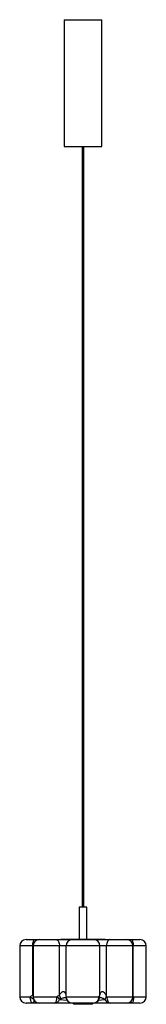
# Paper-space layout '_Izquierda' of a CAD drawing. Header units: millimetres. Extents: x 1150 to 1350, y -685 to 868.
import ezdxf

# ---------------------------------------------------------------- set-up
doc = ezdxf.new("R2010")
doc.units = ezdxf.units.MM

psp = doc.layouts.new('_Izquierda')

# ---------------------------------------------------------------- linework, layer by layer
at = {"color": 7, "linetype": 'Continuous', "lineweight": 25}
for p, q in [((1220, 868.1), (1220, 668.1)), ((1220, 868.1), (1280, 868.1)), ((1280, 668.1), (1280, 868.1)), ((1220, 668.1), (1280, 668.1)), ((1248.5, 668.1), (1248.5, -531.9)), ((1251.5, -531.9), (1251.5, 668.1)), ((1244, -531.9), (1244, -581.9)), ((1256, -531.9), (1244, -531.9)), ((1256, -581.9), (1256, -531.9)), ((1160, -582.9), (1340, -582.9)), ((1215, -581.9), (1215, -582.9)), ((1215, -581.9), (1285, -581.9)), ((1285, -582.9), (1285, -581.9)), ((1150, -592.9), (1150, -672.9)), ((1350, -592.9), (1150, -592.9)), ((1170.9, -670.4), (1170.9, -592.9)), ((1171.2, -592.9), (1171.2, -672.9)), ((1212.9, -670.4), (1212.9, -592.9)), ((1223.3, -672.4), (1223.3, -592.9)), ((1276.7, -670.4), (1276.7, -592.9)), ((1287.1, -672.4), (1287.1, -592.9)), ((1328.8, -672.9), (1328.8, -592.9)), ((1329.1, -672.4), (1329.1, -592.9)), ((1350, -672.9), (1350, -592.9)), ((1180.9, -682.9), (1160, -682.9)), ((1205.2, -682.9), (1181.2, -682.9)), ((1223.3, -674.8), (1223.4, -675.2)), ((1223.5, -672.9), (1275.3, -672.9)), ((1266.1, -682.9), (1233.1, -682.9)), ((1234.9, -682.9), (1234.9, -684.9)), ((1264.9, -684.9), (1264.9, -682.9)), ((1318.8, -682.9), (1292.6, -682.9)), ((1340, -682.9), (1319, -682.9)), ((1264.9, -684.9), (1234.9, -684.9))]:
    psp.add_line(p, q, dxfattribs=at)
at = {"color": 8, "linetype": 'Continuous', "lineweight": 25}
for p, q in [((1150, -672.9), (1166.7, -672.9)), ((1170.9, -670.4), (1171.2, -669.8)), ((1171.2, -671), (1170.9, -670.4)), ((1171.2, -672.9), (1209, -672.9)), ((1213, -677.2), (1224.8, -678.4)), ((1274.2, -678.6), (1284.6, -677.3)), ((1287.7, -672.9), (1328.8, -672.9)), ((1328.8, -671.6), (1329.1, -672.4)), ((1329.1, -672.4), (1328.8, -672.8)), ((1329.8, -672.9), (1350, -672.9))]:
    psp.add_line(p, q, dxfattribs=at)
at = {"color": 7, "linetype": 'Continuous', "lineweight": 25, "flags": 128}
for points in [[(1170.9, -592.9), (1170.9, -590.9), (1171, -589.1), (1171.3, -587.3), (1171.6, -585.8), (1171.9, -584.6), (1172.4, -583.6), (1172.8, -583.1), (1173.3, -582.9)], [(1207.8, -582.9), (1208.8, -583.1), (1209.7, -583.6), (1210.6, -584.6), (1211.4, -585.8), (1212, -587.3), (1212.5, -589.1), (1212.8, -590.9), (1212.9, -592.9)], [(1292.2, -582.9), (1291.2, -583.1), (1290.3, -583.6), (1289.4, -584.6), (1288.6, -585.8), (1288, -587.3), (1287.5, -589.1), (1287.2, -590.9), (1287.1, -592.9)], [(1326.7, -582.9), (1327.2, -583.1), (1327.6, -583.6), (1328.1, -584.6), (1328.4, -585.8), (1328.7, -587.3), (1329, -589.1), (1329.1, -590.9), (1329.1, -592.9)], [(1170.6, -682.9), (1169.9, -682.7), (1169.1, -682.1), (1168.4, -681.2), (1167.8, -680), (1167.4, -678.4), (1167, -676.7), (1166.8, -674.8), (1166.7, -672.9)], [(1205.2, -682.9), (1206, -682.7), (1206.7, -682.1), (1207.3, -681.2), (1207.9, -680), (1208.3, -678.4), (1208.7, -676.7), (1208.9, -674.8), (1209, -672.9)], [(1287.7, -672.9), (1287.8, -674.8), (1288, -676.7), (1288.5, -678.4), (1289.1, -680), (1289.9, -681.2), (1290.7, -682.1), (1291.6, -682.7), (1292.6, -682.9)], [(1329.8, -672.9), (1329.7, -674.8), (1329.6, -676.7), (1329.3, -678.4), (1329, -680), (1328.6, -681.2), (1328.2, -682.1), (1327.7, -682.7), (1327.1, -682.9)]]:
    psp.add_lwpolyline(points, dxfattribs=at)
at = {"color": 8, "linetype": 'Continuous', "lineweight": 25, "flags": 128}
for points in [[(1172.8, -678.2), (1172.7, -678.4), (1172.5, -679.5), (1172.2, -680.5), (1172, -681.3), (1171.6, -682), (1171.3, -682.5), (1171, -682.8), (1170.6, -682.9)], [(1329.8, -672.9), (1329.1, -673.5), (1328.7, -673.9)]]:
    psp.add_lwpolyline(points, dxfattribs=at)
at = {"color": 7, "linetype": 'Continuous', "lineweight": 25}
for centre, radius, start, end in [((1160, -592.9), 10, 90, 180), ((1181.2, -592.9), 10, 90, 180), ((1233.2, -592.7), 9.86, 90.8726, 180.8468), ((1266.8, -592.7), 9.86, 359.1532, 89.1274), ((1318.8, -592.9), 10, 0, 90), ((1340, -592.9), 10, 0, 90), ((1160, -672.9), 10, 180, 270), ((1181.2, -672.9), 10, 180, 270), ((1204.9, -674.3), 8.63, 272.237, 340.0126), ((1196.8, -688.4), 19.7, 34.4719, 51.762), ((1202.6, -676.5), 12, 1.0374, 30.8199), ((1233.1, -672.9), 10, 193.3434, 270), ((1233.3, -673.1), 9.83, 178.9758, 268.9378), ((1265.7, -673.3), 9.62, 272.5023, 2.3007), ((1266.1, -672.9), 10, 270, 342.8608), ((1295.7, -680.5), 11.8, 136.8854, 163.6525), ((1296.3, -682.1), 12.6, 133.08, 157.8169), ((1292.9, -674), 8.9, 202.0222, 268.3953), ((1318.8, -672.9), 10, 270, 0), ((1340, -672.9), 10, 270, 0)]:
    psp.add_arc(centre, radius, start, end, dxfattribs=at)
at = {"color": 8, "linetype": 'Continuous', "lineweight": 25}
for centre, radius, start, end in [((1192.5, -642.5), 39.9, 229.6144, 238.9909), ((1228.2, -673.6), 5.02, 166.0814, 193.6569), ((1227.7, -674.2), 4.45, 162.7884, 192.859), ((1271.9, -674.8), 3.9, 344.6381, 29.3268), ((1269.7, -671.5), 7.04, 339.1852, 8.9585), ((1328.1, -680), 3.01, 190.7083, 251.337)]:
    psp.add_arc(centre, radius, start, end, dxfattribs=at)
at = {"color": 7, "linetype": 'Continuous', "lineweight": 25}
for points, knots in [([(1212.9, -670.4), (1213.3, -669.7), (1213.7, -669), (1214.6, -667.7), (1215.1, -667.1), (1216, -666.2), (1216.3, -665.9), (1216.9, -665.4), (1217.2, -665.2), (1218, -664.8), (1218.4, -664.7), (1219, -664.7), (1219.1, -664.7), (1219.5, -664.7), (1219.7, -664.7), (1220, -664.9), (1220.2, -665), (1220.5, -665.1), (1220.7, -665.3), (1220.9, -665.5), (1221.1, -665.6), (1221.3, -665.9), (1221.4, -666), (1221.7, -666.5), (1221.9, -666.8), (1222.2, -667.4), (1222.3, -667.8), (1222.7, -668.8), (1222.9, -669.5), (1223.1, -670.9), (1223.2, -671.7), (1223.3, -672.4)], [0, 0, 0, 0, 0.125, 0.125, 0.25, 0.25, 0.3125, 0.3125, 0.375, 0.375, 0.4375, 0.4375, 0.46875, 0.46875, 0.5, 0.5, 0.53125, 0.53125, 0.5625, 0.5625, 0.59375, 0.59375, 0.625, 0.625, 0.6875, 0.6875, 0.75, 0.75, 0.875, 0.875, 1, 1, 1, 1]), ([(1276.7, -670.4), (1276.8, -669.7), (1276.9, -669), (1277.4, -667.7), (1277.6, -667.1), (1278.1, -666.2), (1278.3, -665.9), (1278.8, -665.4), (1279.1, -665.2), (1279.7, -664.8), (1280, -664.7), (1280.6, -664.7), (1280.7, -664.7), (1281.1, -664.7), (1281.3, -664.7), (1281.7, -664.9), (1281.9, -665), (1282.2, -665.1), (1282.4, -665.3), (1282.8, -665.5), (1282.9, -665.6), (1283.2, -665.9), (1283.4, -666), (1283.8, -666.5), (1284.1, -666.8), (1284.6, -667.4), (1284.8, -667.8), (1285.5, -668.8), (1285.8, -669.5), (1286.5, -670.9), (1286.8, -671.7), (1287.1, -672.4)], [0, 0, 0, 0, 0.125, 0.125, 0.25, 0.25, 0.3125, 0.3125, 0.375, 0.375, 0.4375, 0.4375, 0.46875, 0.46875, 0.5, 0.5, 0.53125, 0.53125, 0.5625, 0.5625, 0.59375, 0.59375, 0.625, 0.625, 0.6875, 0.6875, 0.75, 0.75, 0.875, 0.875, 1, 1, 1, 1]), ([(1166.7, -672.9), (1167.3, -672.3), (1168, -671.9), (1169.4, -671.1), (1170.1, -670.7), (1170.9, -670.4)], [0, 0, 0, 0, 0.5, 0.5, 1, 1, 1, 1]), ([(1232.8, -682.9), (1231.5, -682.9), (1227.4, -682.9), (1218.2, -682.9), (1210.4, -682.9), (1205.2, -682.9)], [0, 0, 0, 0, 0.134166, 0.422896, 1, 1, 1, 1]), ([(1209, -672.9), (1209.6, -672.3), (1210.2, -671.9), (1211.6, -671.1), (1212.2, -670.7), (1212.9, -670.4)], [0, 0, 0, 0, 0.5, 0.5, 1, 1, 1, 1]), ([(1214.6, -676.3), (1214.3, -676.4), (1214.1, -676.5), (1213.5, -676.8), (1213.3, -677), (1213, -677.2)], [0, 0, 0, 0, 0.5, 0.5, 1, 1, 1, 1]), ([(1223.2, -674.5), (1223.2, -674.5), (1223.2, -674.5), (1223.3, -674.6), (1223.3, -674.8), (1223.3, -674.8)], [0, 0, 0, 0, 0.332537, 0.909451, 1, 1, 1, 1]), ([(1292.6, -682.9), (1287.2, -682.9), (1280, -682.9), (1271.1, -682.9), (1267.7, -682.9), (1266.4, -682.9)], [0, 0, 0, 0, 0.638462, 0.8602829, 1, 1, 1, 1]), ([(1275.3, -672.9), (1275.5, -672.3), (1275.8, -671.9), (1276.3, -671.1), (1276.5, -670.7), (1276.7, -670.4)], [0, 0, 0, 0, 0.5, 0.5, 1, 1, 1, 1]), ([(1275.6, -675.8), (1275.7, -675.8), (1275.8, -675.4), (1276, -674.8), (1276.2, -674.2), (1276.3, -674)], [0, 0, 0, 0, 0.052955, 0.588894, 1, 1, 1, 1])]:
    psp.add_open_spline(points, degree=3, knots=knots, dxfattribs=at)
at = {"color": 8, "linetype": 'Continuous', "lineweight": 25}
for points, knots in [([(1223.3, -674.7), (1223, -674.7), (1222.8, -674.6), (1222.2, -674.6), (1221.6, -674.6), (1220.4, -674.7), (1218.4, -675.1), (1216.4, -675.7), (1215.1, -676.2), (1214.6, -676.3)], [0, 0, 0, 0, 0.08858, 0.09248, 0.176513, 0.251626, 0.445874, 0.800347, 1, 1, 1, 1]), ([(1284.4, -677.2), (1283.9, -676.9), (1283, -676.3), (1281.3, -675.5), (1279.7, -675), (1278.3, -674.7), (1277.6, -674.6), (1277, -674.6), (1276.5, -674.6), (1276.2, -674.6), (1276.1, -674.7)], [0, 0, 0, 0, 0.214194, 0.431193, 0.661789, 0.751479, 0.84211, 0.845992, 0.929629, 1, 1, 1, 1])]:
    psp.add_open_spline(points, degree=3, knots=knots, dxfattribs=at)
at = {"color": 7, "linetype": 'Continuous', "lineweight": 25}
for points in [[(1223.3, -672.4), (1223.4, -672.6), (1223.4, -672.7), (1223.5, -672.9)], [(1284.6, -677.3), (1284.5, -677.3), (1284.5, -677.2), (1284.4, -677.2)], [(1287.1, -672.4), (1287.3, -672.6), (1287.5, -672.7), (1287.7, -672.9)], [(1329.1, -672.4), (1329.4, -672.6), (1329.6, -672.7), (1329.8, -672.9)]]:
    psp.add_open_spline(points, degree=3, dxfattribs=at)

doc.saveas('drawing.dxf')
